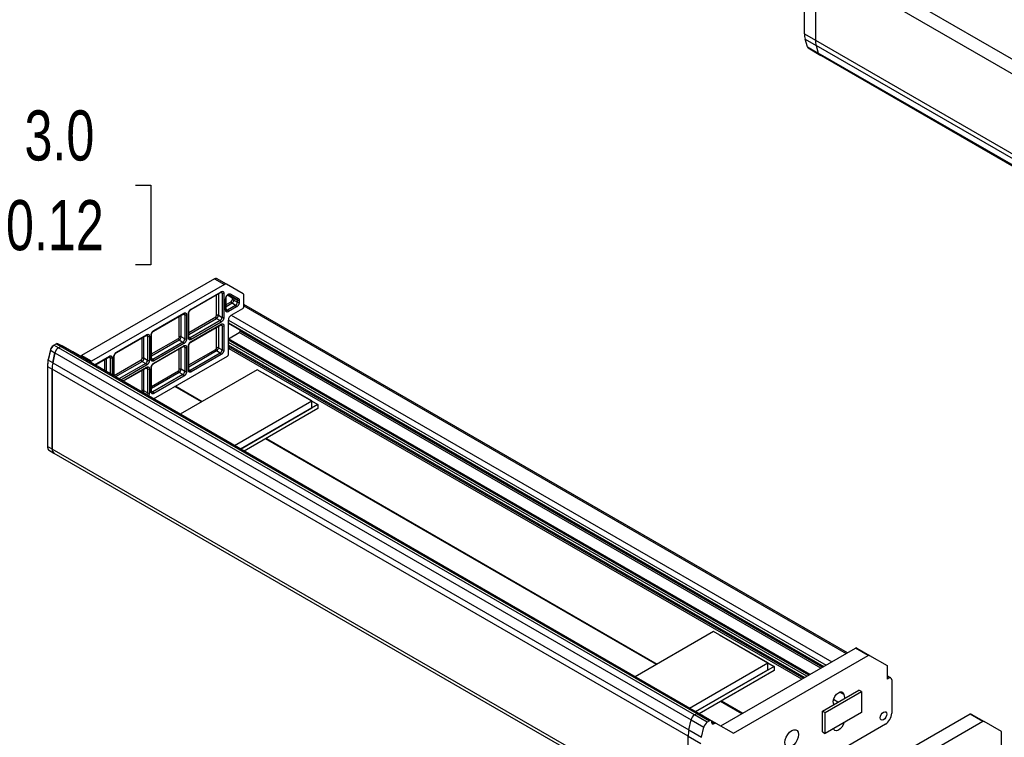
# Model space of a CAD drawing. Header units: millimetres. Extents: x 0 to 1118, y 0 to 864.
# Tile 5 of 7: x 685 to 941, y 497 to 684. Entities that reach past the tile are written whole.
import ezdxf

# ---------------------------------------------------------------- set-up
doc = ezdxf.new("R2010")
doc.units = ezdxf.units.MM
doc.layers.add('DIMENSIONS', color=140, linetype='Continuous', lineweight=25)
doc.styles.add('SLDTEXTSTYLE0', font='TXT', dxfattribs={"width": 0.75})
doc.dimstyles.new('SLDDIMSTYLE2', dxfattribs={"dimtxt": 13, "dimasz": 13, "dimexe": 0, "dimexo": 0.0625, "dimgap": 3.25, "dimtad": 0, "dimtih": 1, "dimtoh": 1, "dimdec": 1, "dimrnd": 1e-09, "dimzin": 4, "dimdsep": 46, "dimtxsty": 'SLDTEXTSTYLE0', "dimsah": 1, "dimcen": 0.09, "dimadec": 0, "dimazin": 1, "dimtfac": 1, "dimtdec": 1, "dimtmove": 0, "dimatfit": 0, "dimfxl": 0, "dimfrac": 2, "dimtolj": 1, "dimtzin": 12, "dimarcsym": 0})

# ---------------------------------------------------------------- blocks, each defined once
blk = doc.blocks.new('_D_13')
at = {"layer": 'DIMENSIONS'}
for p, q in [((649.36, 606.03), (649.36, 641.93)), ((652.36, 602.53), (652.36, 641.93)), ((649.36, 638.76), (624.36, 638.76)), ((652.36, 638.76), (670.99, 638.76)), ((681.55, 640.67), (677.59, 640.67)), ((677.59, 640.67), (677.59, 620.03)), ((715.17, 640.67), (719.13, 640.67)), ((719.13, 640.67), (719.13, 620.03)), ((677.59, 620.03), (681.55, 620.03)), ((719.13, 620.03), (715.17, 620.03))]:
    blk.add_line(p, q, dxfattribs=at)
for points in [[(649.36, 638.76), (636.36, 640.76), (636.36, 636.76)], [(652.36, 638.76), (665.36, 636.76), (665.36, 640.76)]]:
    blk.add_solid(points, dxfattribs=at)
at = {"layer": 'DIMENSIONS', "char_height": 13, "attachment_point": 1, "style": 'SLDTEXTSTYLE0'}
for s, insert in [('3.0', (686.35, 660.07)), ('0.12', (681.55, 636.79))]:
    blk.add_mtext(s, dxfattribs=dict(at, insert=insert))

msp = doc.modelspace()

# ---------------------------------------------------------------- linework, layer by layer
for p, q in [((888.67716, 679.94737), (888.67716, 700.6872)), ((893.1555, 701.91221), (1058.14708, 606.6646)), ((891.50559, 699.05448), (1056.49717, 603.80686)), ((891.50559, 699.05448), (891.50559, 678.31464)), ((888.67716, 679.94737), (891.50559, 678.31455)), ((889.4246, 676.59555), (888.85854, 678.5566)), ((888.85854, 678.5566), (891.68699, 676.92377)), ((891.50559, 678.31464), (1056.49717, 583.06703)), ((1056.67855, 581.67626), (891.68696, 676.92387)), ((891.68696, 676.92387), (892.25302, 674.96282)), ((889.4246, 676.59555), (892.25305, 674.96272)), ((889.66452, 676.26325), (892.96435, 674.35829)), ((1057.24461, 579.71521), (892.25302, 674.96282)), ((892.49294, 674.63052), (1057.48453, 579.3829)), ((735.65224, 616.39023), (701.11839, 596.45427)), ((735.65224, 616.39023), (738.24497, 614.89349)), ((738.74497, 614.94297), (736.15224, 616.43972)), ((738.24497, 614.89349), (703.71112, 594.95752)), ((729.58118, 608.53108), (737.35935, 613.02133)), ((743.0448, 612.45992), (738.74497, 614.94297)), ((729.51213, 608.37847), (737.2903, 612.86871)), ((736.18084, 606.89712), (736.18084, 612.22823)), ((736.65224, 612.50037), (736.65224, 606.89712)), ((737.59505, 612.61299), (737.22119, 612.82882)), ((737.59505, 612.61299), (737.59505, 606.35284)), ((738.06646, 612.61299), (738.06646, 606.35284)), ((738.53786, 608.25806), (738.53786, 611.16666)), ((738.63549, 608.39413), (738.63549, 611.30273)), ((738.63549, 609.67506), (739.95207, 610.43511)), ((738.70156, 611.77117), (738.77303, 611.90289)), ((740.11874, 611.45494), (739.00133, 612.10022)), ((739.34247, 612.28818), (740.52111, 611.60754)), ((739.3426, 612.28828), (741.46392, 611.06327)), ((739.74497, 612.44089), (741.86629, 611.21588)), ((740.18778, 611.30233), (740.18778, 610.84335)), ((740.52111, 611.60754), (741.46392, 611.06327)), ((741.60199, 610.75806), (740.65918, 611.30233)), ((740.65918, 611.30233), (740.65918, 610.84335)), ((740.65918, 610.84335), (741.60199, 610.29908)), ((741.60199, 610.29908), (741.60199, 610.75806)), ((742.0734, 610.75806), (742.0734, 610.29908)), ((743.25191, 609.07416), (743.25191, 612.0021)), ((740.18778, 610.02686), (738.63549, 609.13074)), ((738.63549, 608.47375), (739.00927, 608.25797)), ((741.13059, 609.48259), (739.00927, 608.25797)), ((741.36629, 609.07434), (739.24497, 607.84973)), ((739.95207, 606.89703), (743.0162, 608.66591)), ((741.13059, 609.48259), (740.18778, 610.02686)), ((899.81424, 519.30287), (743.25191, 609.68438)), ((743.25191, 609.34625), (899.52138, 519.13381)), ((719.84833, 602.79968), (727.62651, 607.28992)), ((719.91738, 602.95229), (727.69556, 607.44254)), ((726.51705, 601.31833), (726.51705, 606.64944)), ((726.98845, 601.31833), (726.98845, 606.92158)), ((727.5574, 607.25003), (727.93126, 607.0342)), ((727.93126, 607.0342), (727.93126, 600.77406)), ((728.40266, 607.0342), (728.40266, 600.77406)), ((728.87407, 601.04619), (728.87407, 607.30634)), ((728.9717, 601.18226), (728.9717, 607.44241)), ((728.9717, 602.46319), (735.94514, 606.48887)), ((728.9717, 601.91887), (736.18084, 606.08062)), ((737.12365, 605.53635), (729.34547, 601.0461)), ((736.18084, 606.08062), (737.12365, 605.53635)), ((736.65224, 606.89712), (737.59505, 606.35284)), ((739.24497, 596.69033), (739.24497, 605.67228)), ((739.24497, 605.67228), (894.33582, 516.14024)), ((739.95207, 606.89703), (895.75014, 516.95672)), ((729.51213, 599.94088), (737.2903, 604.43112)), ((737.35935, 605.1281), (729.58118, 600.63786)), ((729.58118, 600.09349), (737.35935, 604.58374)), ((736.18084, 598.45953), (736.18084, 603.79065)), ((736.65224, 604.06278), (736.65224, 598.45953)), ((737.59505, 604.1754), (737.22119, 604.39123)), ((737.59505, 604.1754), (737.59505, 597.91526)), ((738.06646, 604.1754), (738.06646, 597.91526)), ((739.24497, 604.9374), (893.69932, 515.7728)), ((739.24497, 604.82464), (893.60166, 515.71642)), ((742.30924, 602.81376), (742.30924, 603.05568)), ((742.30924, 602.81376), (893.39213, 515.59546)), ((710.18454, 597.22089), (717.96272, 601.71114)), ((710.25359, 597.37351), (718.03176, 601.86375)), ((716.85325, 595.73954), (716.85325, 601.07066)), ((717.32466, 595.73954), (717.32466, 601.34279)), ((717.89361, 601.67124), (718.26747, 601.45541)), ((718.26747, 601.45541), (718.26747, 595.19527)), ((718.73887, 601.45541), (718.73887, 595.19527)), ((719.21028, 595.4674), (719.21028, 601.72755)), ((719.30791, 595.60347), (719.30791, 601.86362)), ((719.30791, 596.8844), (726.28134, 600.91008)), ((719.30791, 596.34008), (726.51705, 600.50183)), ((726.51705, 600.50183), (727.45985, 599.95756)), ((727.93126, 600.77406), (726.98845, 601.31833)), ((729.34547, 601.0461), (728.9717, 601.26188)), ((890.11931, 513.7061), (739.24497, 600.80401)), ((739.24497, 600.6913), (890.02169, 513.64975)), ((889.78598, 513.51368), (739.24497, 600.41916)), ((739.27216, 600.78831), (742.07354, 602.40551)), ((892.92068, 515.3233), (742.07354, 602.40551)), ((693.07859, 598.02523), (692.51253, 595.41062)), ((693.08766, 597.8331), (692.5216, 595.21849)), ((693.07859, 598.02523), (693.08766, 597.8331)), ((693.08766, 597.8331), (694.26617, 597.15276)), ((693.99419, 599.14606), (693.75849, 599.00995)), ((693.99419, 599.14606), (694.57939, 599.48389)), ((695.1727, 598.46572), (693.99419, 599.14606)), ((694.57939, 599.48389), (695.7579, 598.80355)), ((696.17453, 598.8448), (694.99602, 599.52514)), ((695.7579, 598.80355), (695.1727, 598.46572)), ((695.75804, 598.80347), (695.17284, 598.46564)), ((860.16442, 503.21802), (695.17284, 598.46564)), ((695.75804, 598.80347), (860.74962, 503.55585)), ((861.16626, 503.59711), (696.17467, 598.84472)), ((698.91129, 597.39108), (696.31856, 598.88783)), ((727.45985, 599.95756), (719.68168, 595.46731)), ((719.84833, 594.36209), (727.62651, 598.85234)), ((727.69556, 599.54931), (719.91738, 595.05907)), ((719.91738, 594.51471), (727.69556, 599.00495)), ((726.51705, 592.88074), (726.51705, 598.21186)), ((726.98845, 592.88074), (726.98845, 598.48399)), ((727.5574, 598.81244), (727.93126, 598.59661)), ((727.93126, 598.59661), (727.93126, 592.33647)), ((728.40266, 598.59661), (728.40266, 592.33647)), ((728.87407, 592.6086), (728.87407, 598.86875)), ((728.9717, 592.74467), (728.9717, 599.00482)), ((728.9717, 594.0256), (735.94514, 598.05128)), ((736.65224, 598.45953), (737.59505, 597.91526)), ((889.31454, 513.24152), (739.24497, 599.87484)), ((888.67804, 512.87408), (739.24497, 599.13996)), ((739.24497, 598.8017), (888.38507, 512.70495)), ((739.24497, 598.05081), (739.48081, 598.18696)), ((887.97055, 512.46565), (739.48081, 598.18696)), ((692.5216, 595.21849), (692.51253, 595.41062)), ((693.70011, 594.53815), (692.5216, 595.21849)), ((694.26617, 597.15276), (693.70011, 594.53815)), ((693.70025, 594.53807), (694.26631, 597.15268)), ((694.26631, 597.15268), (859.25789, 501.90507)), ((703.21112, 594.90803), (698.91129, 597.39108)), ((703.71112, 594.95752), (701.11839, 596.45427)), ((704.48838, 594.04532), (708.36797, 596.28496)), ((704.58604, 593.98894), (708.29892, 596.13235)), ((707.18946, 592.48602), (707.18946, 595.49187)), ((707.66087, 592.21389), (707.66087, 595.764)), ((708.22981, 596.09245), (708.60367, 595.87662)), ((708.60367, 595.87662), (708.60367, 591.66961)), ((709.07508, 595.87662), (709.07508, 591.39748)), ((709.54648, 591.12534), (709.54648, 596.14876)), ((709.64411, 591.06898), (709.64411, 596.28483)), ((709.64411, 591.30561), (716.61755, 595.33129)), ((718.26747, 595.19527), (717.32466, 595.73954)), ((719.68168, 595.46731), (719.30791, 595.68309)), ((719.81152, 585.19946), (739.00927, 596.28209)), ((736.18084, 597.64303), (728.9717, 593.48128)), ((737.12365, 597.09876), (729.34547, 592.60851)), ((737.35935, 596.69051), (729.58118, 592.20027)), ((737.12365, 597.09876), (736.18084, 597.64303)), ((692.34022, 593.89045), (692.34022, 593.61831)), ((692.34022, 593.61831), (693.51873, 592.93797)), ((692.34022, 593.61831), (692.34022, 572.87848)), ((693.51873, 592.93797), (693.51873, 572.19814)), ((858.51045, 497.69028), (693.51887, 592.93789)), ((693.51887, 572.19805), (693.51887, 592.93789)), ((693.70025, 594.53807), (858.69183, 499.29046)), ((709.91061, 590.91514), (716.85325, 594.92304)), ((717.79606, 594.37877), (710.85341, 590.37087)), ((718.03176, 593.97052), (711.32486, 590.09871)), ((711.79634, 589.82653), (718.03176, 593.42616)), ((711.894, 589.77015), (717.96272, 593.27355)), ((716.85325, 594.92304), (717.79606, 594.37877)), ((716.85325, 587.30195), (716.85325, 592.63307)), ((717.32466, 587.30195), (717.32466, 592.9052)), ((717.89361, 593.23365), (718.26747, 593.01782)), ((718.26747, 593.01782), (718.26747, 586.75768)), ((718.73887, 593.01782), (718.73887, 586.75768)), ((719.21028, 587.02981), (719.21028, 593.28996)), ((719.30791, 587.16588), (719.30791, 593.42603)), ((746.73965, 592.7781), (726.71158, 581.21614)), ((727.93126, 592.33647), (726.98845, 592.88074)), ((728.9717, 592.82429), (729.34547, 592.60851)), ((760.88171, 584.66682), (746.73965, 592.7781)), ((719.30791, 588.44681), (726.28134, 592.47249)), ((726.51705, 592.06424), (719.30791, 587.9025)), ((727.45985, 591.51997), (719.68168, 587.02973)), ((727.69556, 591.11172), (719.91738, 586.62148)), ((727.45985, 591.51997), (726.51705, 592.06424)), ((748.2859, 591.89124), (748.34159, 591.92339)), ((748.34159, 591.92339), (762.48373, 583.75931)), ((732.23855, 584.4068), (725.3385, 588.39012)), ((725.57424, 588.52621), (732.4743, 584.54289)), ((718.26747, 586.75768), (717.32466, 587.30195)), ((719.30791, 587.2455), (719.68168, 587.02973)), ((740.80795, 573.07848), (760.88171, 584.66682)), ((742.36885, 572.17739), (760.88674, 582.86754)), ((762.48373, 583.75931), (742.39497, 572.16232)), ((762.48373, 582.67059), (743.33793, 571.61795)), ((760.88674, 582.86754), (760.88171, 584.66682)), ((762.48373, 583.75931), (762.48373, 582.67059)), ((850.26425, 516.27201), (748.86491, 574.80861)), ((749.10065, 574.9447), (850.49999, 516.40811)), ((693.51873, 572.19814), (692.34022, 572.87848)), ((858.51045, 476.95044), (693.51887, 572.19805)), ((692.82356, 571.81017), (694.00207, 571.12983)), ((694.00221, 571.12975), (858.9938, 475.88214)), ((865.05371, 524.80979), (844.73727, 513.08136)), ((879.19577, 516.69851), (865.05371, 524.80979)), ((866.59996, 523.92292), (866.65565, 523.95507)), ((866.65565, 523.95507), (880.79779, 515.79099)), ((866.99627, 500.35746), (901.92011, 520.51856)), ((870.29556, 498.4522), (905.21994, 518.61361)), ((905.21994, 518.61361), (901.92011, 520.51856)), ((902.25344, 520.55155), (905.55327, 518.6466)), ((905.55327, 518.6466), (910.12925, 516.00409)), ((858.83364, 504.9437), (879.19577, 516.69851)), ((879.2008, 514.89922), (879.19577, 516.69851)), ((910.12925, 516.00409), (910.12925, 512.46574)), ((860.39455, 504.04261), (879.2008, 514.89922)), ((880.79779, 515.79099), (860.42066, 504.02753)), ((880.79779, 514.70227), (861.36363, 503.48317)), ((880.79779, 515.79099), (880.79779, 514.70227)), ((911.10061, 512.78739), (910.12925, 513.34814)), ((910.12925, 513.01001), (910.60065, 512.73788)), ((910.60065, 512.73788), (910.12925, 512.46574)), ((911.30776, 512.32954), (911.30776, 503.61977)), ((893.31616, 504.21102), (902.74425, 509.65374)), ((894.02327, 503.80281), (903.45136, 509.24553)), ((898.93052, 508.52454), (897.87046, 509.1365)), ((903.45136, 509.24553), (902.74425, 509.65374)), ((903.45136, 509.24553), (903.45136, 503.80193)), ((872.41416, 503.48514), (866.8906, 506.67383)), ((867.12635, 506.80992), (872.64991, 503.62123)), ((896.17459, 506.19885), (896.23795, 505.89773)), ((897.3396, 506.5337), (896.22945, 507.17458)), ((860.16442, 503.21802), (860.74962, 503.55585)), ((863.46425, 501.31307), (860.16442, 503.21802)), ((860.74962, 503.55585), (864.04945, 501.6509)), ((864.46609, 501.69216), (861.16626, 503.59711)), ((893.31616, 504.21102), (894.02327, 503.80281)), ((893.31616, 498.76741), (893.31616, 504.21102)), ((894.02327, 498.35921), (894.02327, 503.80281)), ((903.45136, 503.80193), (894.02327, 498.35921)), ((931.61859, 503.37399), (896.69475, 483.21289)), ((934.91842, 501.46904), (931.61859, 503.37399)), ((931.95193, 503.40698), (935.25176, 501.50203)), ((858.69183, 499.29046), (859.25789, 501.90507)), ((859.25789, 501.90507), (862.55772, 500.00011)), ((862.41976, 502.99966), (865.71959, 501.09471)), ((909.65784, 500.76203), (863.4602, 474.0927)), ((864.04945, 501.6509), (863.46425, 501.31307)), ((864.60743, 501.51133), (865.38626, 501.06172)), ((864.63871, 501.17453), (864.63871, 501.31062)), ((864.63871, 501.17444), (865.11011, 500.90231)), ((865.11011, 500.90231), (865.38626, 501.06172)), ((865.71959, 501.09471), (870.29556, 498.4522)), ((934.91842, 501.46904), (899.99405, 481.30763)), ((939.82773, 498.85952), (935.25176, 501.50203)), ((858.69183, 499.29046), (861.99166, 497.38551)), ((861.99166, 497.38551), (862.55772, 500.00011)), ((893.31616, 498.76741), (894.02327, 498.35921)), ((939.82773, 495.32117), (939.82773, 498.85952)), ((858.51045, 476.95044), (858.51045, 497.69028)), ((858.51045, 497.69028), (861.81028, 495.78533))]:
    msp.add_line(p, q)
at = {"flags": 128}
for points in [[(695.75804, 598.80347), (695.98354, 598.88185), (696.17467, 598.84472)], [(896.17459, 506.19885), (896.14888, 506.75039), (896.29248, 507.37567), (896.58806, 507.99927), (896.99998, 508.54596), (897.47854, 508.94981), (897.96603, 509.16211), (898.40365, 509.15726), (898.73861, 508.93583), (898.93052, 508.52454)], [(898.93052, 508.52454), (899.08608, 507.72146), (899.11189, 507.55682)], [(860.74962, 503.55585), (860.97512, 503.63423), (861.16626, 503.59711)], [(909.18644, 501.95967), (908.86172, 501.8468), (908.58644, 501.90029), (908.4025, 502.11199), (908.33791, 502.44968), (908.4025, 502.86194), (908.58644, 503.28601), (908.86172, 503.65733), (909.18644, 503.91937), (909.51116, 504.03224), (909.78644, 503.97875), (909.97038, 503.76705), (910.03497, 503.42937), (909.97038, 503.01711), (909.78644, 502.59304), (909.51116, 502.22171), (909.18644, 501.95967)], [(898.90563, 501.17773), (898.73861, 500.66687), (898.40365, 500.0587), (897.96603, 499.54858), (897.47854, 499.19804), (896.99998, 499.04935), (896.58806, 499.12046), (896.29248, 499.40278), (896.19948, 499.61551)], [(885.38051, 495.04853), (884.83424, 494.83308), (884.34144, 494.83855), (883.95036, 495.06439), (883.69926, 495.4885), (883.61274, 496.06937), (883.69926, 496.75013), (883.95036, 497.46415), (884.34144, 498.14153), (884.83424, 498.71597), (885.38051, 499.13123), (885.92678, 499.34668), (886.41958, 499.34121), (886.81066, 499.11537), (887.06176, 498.69125), (887.14828, 498.11039), (887.06176, 497.42963), (886.81066, 496.71561), (886.41958, 496.03823), (885.92678, 495.46379), (885.38051, 495.04853)]]:
    msp.add_lwpolyline(points, dxfattribs=at)
for centre, radius, start, end in [((893.70749, 679.89619), 5.03059, 179.4171204, 195.4435535), ((896.53591, 678.26346), 5.03059, 179.4171204, 195.4435535), ((889.94153, 676.71601), 0.53078, 193.116928, 238.5406639), ((892.76995, 675.08328), 0.53078, 193.116928, 238.5406639), ((735.94516, 615.98137), 0.50296, 65.6860478, 125.6181727), ((737.20079, 613.00114), 0.15984, 304.0563511, 7.2558293), ((738.53788, 614.48462), 0.50296, 65.6860478, 125.6181727), ((737.2595, 612.64552), 0.33713, 354.4636516, 53.343527), ((737.83075, 613.06789), 0.51234, 242.6096722, 297.3903278), ((738.47678, 611.31331), 0.15886, 292.6116283, 357.2262475), ((739.4659, 612.56993), 0.30746, 246.3569292, 335.1837008), ((739.67604, 610.86664), 0.51227, 302.6054783, 357.3945215), ((740.46381, 610.45839), 0.51227, 182.6054785, 237.3945217), ((740.39781, 611.32589), 0.30746, 66.3569292, 155.1837008), ((740.42348, 610.84743), 0.51234, 62.6096722, 117.3903278), ((740.42348, 610.38845), 0.51234, 62.6096722, 117.3903278), ((739.6357, 610.88993), 1.02454, 302.6054783, 357.3945215), ((740.32541, 611.33518), 0.33539, 354.379621, 54.3019615), ((741.58722, 611.34492), 0.30746, 246.3569292, 335.1837008), ((741.26822, 610.7909), 0.33539, 354.379621, 54.3019615), ((741.83769, 611.21296), 0.51234, 242.6096722, 297.3903278), ((742.75125, 612.05137), 0.50308, 354.379621, 54.3019615), ((729.4235, 608.51068), 0.15899, 302.893956, 7.3713908), ((738.46867, 608.41077), 0.16765, 294.3746583, 354.3052007), ((738.81623, 608.51091), 0.31818, 243.0743105, 307.3498679), ((738.73323, 607.82644), 0.51227, 2.6054785, 57.3945217), ((740.57851, 610.34566), 1.02454, 302.6054783, 357.3945215), ((740.85455, 609.05105), 0.51227, 2.6054785, 57.3945217), ((741.83769, 610.75399), 0.51234, 242.6096722, 297.3903278), ((742.74017, 609.09745), 0.51227, 302.6054783, 357.3945215), ((727.537, 607.42235), 0.15984, 304.056351, 7.2558294), ((727.59571, 607.06673), 0.33713, 354.4636516, 53.343527), ((728.16696, 607.48911), 0.51234, 242.6096722, 297.3903278), ((728.81299, 607.45298), 0.15886, 292.6116283, 357.2262475), ((735.6691, 606.9204), 0.51227, 302.6054783, 357.3945215), ((736.45687, 606.51216), 0.51227, 182.6054785, 237.3945217), ((736.41654, 606.44221), 0.51234, 62.6096722, 117.3903278), ((735.62877, 606.94369), 1.02454, 302.6054783, 357.3945215), ((736.57157, 606.39942), 1.02454, 302.6054783, 357.3945215), ((736.84761, 605.10481), 0.51227, 2.6054785, 57.3945217), ((737.83075, 606.80775), 0.51234, 242.6096722, 297.3903278), ((740.78018, 605.60242), 1.5368, 122.6054783, 177.3945215), ((719.75971, 602.9319), 0.15899, 302.893956, 7.3713908), ((737.20079, 604.56355), 0.15984, 304.056351, 7.2558294), ((737.2595, 604.20793), 0.33713, 354.4636516, 53.343527), ((737.83075, 604.63031), 0.51234, 242.6096722, 297.3903278), ((741.7975, 602.83704), 0.51227, 302.6054783, 357.3945215), ((717.8732, 601.84356), 0.15984, 304.056351, 7.2558294), ((717.93191, 601.48794), 0.33713, 354.4636516, 53.343527), ((718.50317, 601.91032), 0.51234, 242.6096722, 297.3903278), ((719.1492, 601.8742), 0.15886, 292.6116283, 357.2262475), ((726.79308, 600.93337), 0.51227, 182.6054785, 237.3945217), ((726.75275, 600.86342), 0.51234, 62.6096722, 117.3903278), ((725.96497, 601.3649), 1.02454, 302.6054783, 357.3945215), ((726.90778, 600.82063), 1.02454, 302.6054783, 357.3945215), ((728.16696, 601.22896), 0.51234, 242.6096722, 297.3903278), ((728.80488, 601.1989), 0.16765, 294.3746583, 354.3052007), ((729.15244, 601.29904), 0.31818, 243.0743105, 307.3498679), ((729.06944, 600.61457), 0.51227, 2.6054785, 57.3945217), ((694.61039, 597.69467), 1.56706, 122.9310146, 167.8225723), ((695.13005, 597.39236), 2.08941, 122.9310146, 167.8225723), ((696.30857, 596.71202), 2.08941, 122.9310146, 167.8225723), ((696.30871, 596.71194), 2.08941, 122.9310146, 167.8225723), ((694.82349, 599.14315), 0.41915, 65.692881, 125.6175775), ((696.002, 598.46281), 0.41915, 65.692881, 125.6175775), ((696.12911, 598.53272), 0.40249, 61.9205624, 103.2876182), ((727.18382, 599.52602), 0.51227, 2.6054785, 57.3945217), ((727.537, 598.98476), 0.15984, 304.056351, 7.2558294), ((727.59571, 598.62914), 0.33713, 354.4636516, 53.343527), ((728.16696, 599.05152), 0.51234, 242.6096722, 297.3903278), ((728.81299, 599.0154), 0.15886, 292.6116283, 357.2262475), ((729.4235, 600.0731), 0.15899, 302.893956, 7.3713908), ((736.45687, 598.07457), 0.51227, 182.6054785, 237.3945217), ((736.41654, 598.00462), 0.51234, 62.6096722, 117.3903278), ((735.62877, 598.5061), 1.02454, 302.6054783, 357.3945215), ((736.57157, 597.96183), 1.02454, 302.6054783, 357.3945215), ((737.83075, 598.37016), 0.51234, 242.6096722, 297.3903278), ((739.19626, 598.6257), 0.52294, 302.9658669, 349.7601391), ((699.56101, 593.84184), 7.22096, 167.4521721, 179.6142635), ((699.94105, 593.56714), 7.60101, 167.4521721, 179.6142635), ((698.72184, 597.03597), 0.40249, 61.9205624, 103.2876182), ((700.82312, 596.86969), 0.50967, 248.111396, 305.4036257), ((708.20941, 596.26477), 0.15984, 304.056351, 7.2558294), ((708.26812, 595.90915), 0.33713, 354.4636516, 53.343527), ((708.83938, 596.33153), 0.51234, 242.6096722, 297.3903278), ((709.48541, 596.29541), 0.15886, 292.6116283, 357.2262475), ((710.09592, 597.35311), 0.15899, 302.893956, 7.3713908), ((716.34151, 595.76283), 0.51227, 302.6054783, 357.3945215), ((717.12929, 595.35458), 0.51227, 182.6054785, 237.3945217), ((717.08896, 595.28464), 0.51234, 62.6096722, 117.3903278), ((716.30118, 595.78611), 1.02454, 302.6054783, 357.3945215), ((717.24399, 595.24184), 1.02454, 302.6054783, 357.3945215), ((718.50317, 595.65017), 0.51234, 242.6096722, 297.3903278), ((719.14109, 595.62011), 0.16765, 294.3746583, 354.3052007), ((719.48864, 595.72025), 0.31818, 243.0743105, 307.3498679), ((719.40564, 595.03578), 0.51227, 2.6054785, 57.3945217), ((736.84761, 596.66722), 0.51227, 2.6054785, 57.3945217), ((738.73323, 596.71362), 0.51227, 302.6054783, 357.3945215), ((701.11956, 592.8868), 7.60101, 167.4521721, 179.6142635), ((701.1197, 592.88672), 7.60101, 167.4521721, 179.6142635), ((703.4182, 595.36638), 0.50296, 245.6860478, 305.6181727), ((717.52003, 593.94724), 0.51227, 2.6054785, 57.3945217), ((717.8732, 593.40597), 0.15984, 304.0563509, 7.2558295), ((717.93191, 593.05035), 0.33713, 354.4636516, 53.343527), ((718.50317, 593.47273), 0.51234, 242.6096722, 297.3903278), ((719.1492, 593.43661), 0.15886, 292.6116283, 357.2262475), ((719.75971, 594.49431), 0.15899, 302.893956, 7.3713908), ((726.75275, 592.42584), 0.51234, 62.6096722, 117.3903278), ((725.96497, 592.92731), 1.02454, 302.6054783, 357.3945215), ((728.80488, 592.76131), 0.16765, 294.3746583, 354.3052007), ((729.15244, 592.86145), 0.31818, 243.0743105, 307.3498679), ((729.06944, 592.17698), 0.51227, 2.6054785, 57.3945217), ((726.79308, 592.49578), 0.51227, 182.6054785, 237.3945217), ((726.90778, 592.38304), 1.02454, 302.6054783, 357.3945215), ((727.18382, 591.08844), 0.51227, 2.6054785, 57.3945217), ((728.16696, 592.79137), 0.51234, 242.6096722, 297.3903278), ((717.08896, 586.84705), 0.51234, 62.6096722, 117.3903278), ((716.32807, 587.34189), 0.99739, 323.447568, 357.7051521), ((717.25778, 586.80223), 1.01067, 323.6794478, 357.4732723), ((718.50317, 587.21258), 0.51234, 242.6096722, 297.3903278), ((719.14109, 587.18252), 0.16765, 294.3746583, 354.3052007), ((719.48864, 587.28267), 0.31818, 243.0743105, 307.3498679), ((719.40564, 586.59819), 0.51227, 2.6054785, 57.3945217), ((693.48356, 572.75227), 1.15028, 173.7011513, 234.9866683), ((694.6288, 572.05674), 1.11889, 172.7441704, 235.9436492), ((694.66207, 572.07193), 1.15028, 173.7011525, 234.9866671), ((902.11538, 520.24599), 0.33531, 65.6860478, 125.6181727), ((905.41522, 518.34103), 0.33531, 65.6860478, 125.6181727), ((910.87668, 512.39947), 0.43671, 350.785963, 129.2032852), ((861.30029, 501.46433), 2.08941, 122.9310146, 167.8225723), ((860.99372, 503.21512), 0.41915, 65.692881, 125.6175775), ((907.72559, 503.78278), 3.58588, 302.6054783, 357.3945215), ((931.81387, 503.10141), 0.33531, 65.6860478, 125.6181727), ((862.28892, 502.74333), 0.28779, 62.9579144, 111.7635365), ((864.60012, 499.55937), 2.08941, 122.9310146, 167.8225723), ((864.27948, 501.36889), 0.36392, 350.785963, 129.2032852), ((864.92609, 501.12791), 0.29114, 170.785963, 309.2032852), ((865.58153, 500.78914), 0.33531, 65.6860478, 125.6181727), ((935.1137, 501.19646), 0.33531, 65.6860478, 125.6181727), ((866.11129, 497.63911), 7.60101, 167.4521721, 179.6142635)]:
    msp.add_arc(centre, radius, start, end)
for points, knots in [([(737.35935, 613.02133), (737.37721, 613.0312), (737.41278, 613.05087), (737.46573, 613.07429), (737.51794, 613.093), (737.56941, 613.10658), (737.64829, 613.11991), (737.75042, 613.1181), (737.86267, 613.0767), (737.9547, 613.00015), (738.01282, 612.90361), (738.04604, 612.80488), (738.06333, 612.71384), (738.06541, 612.6467), (738.06646, 612.61299)], [0, 0, 0, 0, 0.048277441, 0.096159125, 0.143920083, 0.191837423, 0.240185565, 0.370003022, 0.500048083, 0.629865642, 0.759910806, 0.840105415, 0.919707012, 1, 1, 1, 1]), ([(737.28937, 612.86576), (737.30057, 612.87286), (737.34286, 612.89964), (737.40072, 612.91733), (737.45112, 612.92069), (737.45437, 612.923), (737.45898, 612.91454), (737.4602, 612.9123)], [0, 0, 0, 0, 0.0887946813, 0.3351255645, 0.5880390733, 0.8909871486, 1, 1, 1, 1]), ([(738.53786, 611.16666), (738.54416, 611.24804), (738.55704, 611.41447), (738.62155, 611.62963), (738.6862, 611.74401), (738.70156, 611.77117)], [0, 0, 0, 0, 0.421838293, 0.86265814, 1, 1, 1, 1]), ([(738.63786, 611.30523), (738.63801, 611.33409), (738.63834, 611.39553), (738.66364, 611.51765), (738.7112, 611.66744), (738.76681, 611.77358), (738.79791, 611.83295)], [0, 0, 0, 0, 0.2015366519, 0.4292163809, 0.6807676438, 1, 1, 1, 1]), ([(738.77303, 611.90289), (738.78181, 611.91957), (738.83519, 612.02095), (738.97297, 612.17996), (739.17247, 612.35819), (739.38467, 612.46773), (739.58651, 612.50406), (739.69293, 612.46164), (739.74497, 612.44089)], [0, 0, 0, 0, 0.037246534, 0.226392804, 0.415539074, 0.613196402, 0.81085373, 1, 1, 1, 1]), ([(738.79791, 611.83295), (738.84652, 611.90767), (738.91399, 612.01139), (739.02655, 612.12829), (739.11644, 612.20412), (739.21098, 612.26066), (739.2869, 612.28856), (739.33651, 612.29054), (739.34049, 612.29272), (739.34586, 612.2826), (739.3478, 612.27895)], [0, 0, 0, 0, 0.205449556, 0.285151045, 0.408790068, 0.528203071, 0.647613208, 0.770214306, 0.917069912, 1, 1, 1, 1]), ([(740.18778, 611.30233), (740.18778, 611.33705), (740.1818, 611.36969), (740.15787, 611.42257), (740.14, 611.44266), (740.11874, 611.45494)], [0, 0, 0, 0, 0.5, 0.5, 1, 1, 1, 1]), ([(741.86629, 611.21588), (741.87916, 611.20778), (741.90479, 611.19164), (741.93904, 611.16092), (741.96983, 611.1256), (741.99691, 611.08522), (742.02538, 611.03026), (742.05125, 610.9573), (742.07001, 610.86305), (742.07226, 610.79316), (742.0734, 610.75806)], [0, 0, 0, 0, 0.100573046, 0.200247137, 0.299644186, 0.399391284, 0.500108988, 0.667122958, 0.832784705, 1, 1, 1, 1]), ([(728.87407, 607.30634), (728.87445, 607.32718), (728.8752, 607.3687), (728.88138, 607.43341), (728.89128, 607.49941), (728.90526, 607.56691), (728.93314, 607.67409), (728.98577, 607.82242), (729.07774, 608.00513), (729.19003, 608.17623), (729.30269, 608.30838), (729.4048, 608.40568), (729.49228, 608.47615), (729.55146, 608.51272), (729.58118, 608.53108)], [0, 0, 0, 0, 0.048277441, 0.096159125, 0.143920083, 0.191837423, 0.240185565, 0.370003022, 0.500048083, 0.629865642, 0.759910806, 0.840105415, 0.919707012, 1, 1, 1, 1]), ([(728.97407, 607.44491), (728.97422, 607.47376), (728.97454, 607.53521), (728.99985, 607.65733), (729.0474, 607.80712), (729.10301, 607.91326), (729.13412, 607.97262)], [0, 0, 0, 0, 0.201536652, 0.429216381, 0.680767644, 1, 1, 1, 1]), ([(729.13412, 607.97262), (729.18278, 608.04747), (729.25032, 608.15134), (729.36254, 608.26752), (729.44177, 608.33606), (729.49201, 608.36461), (729.51119, 608.37552)], [0, 0, 0, 0, 0.423468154, 0.587747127, 0.842589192, 1, 1, 1, 1]), ([(739.24497, 607.84973), (739.22711, 607.83985), (739.19153, 607.82018), (739.13859, 607.79676), (739.08638, 607.77805), (739.03491, 607.76448), (738.95603, 607.75114), (738.85389, 607.75296), (738.74165, 607.79435), (738.64962, 607.8709), (738.5915, 607.96744), (738.55828, 608.06618), (738.54099, 608.15721), (738.53891, 608.22435), (738.53786, 608.25806)], [0, 0, 0, 0, 0.048277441, 0.096159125, 0.143920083, 0.191837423, 0.240185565, 0.370003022, 0.500048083, 0.629865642, 0.759910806, 0.840105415, 0.919707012, 1, 1, 1, 1]), ([(738.67271, 608.23089), (738.67008, 608.23007), (738.66583, 608.22874), (738.63338, 608.32124), (738.63716, 608.38489), (738.63786, 608.39664)], [0, 0, 0, 0, 0.5711657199, 0.9208708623, 1, 1, 1, 1]), ([(742.0734, 610.29908), (742.07302, 610.27824), (742.07226, 610.23673), (742.06608, 610.17201), (742.05618, 610.10601), (742.04221, 610.03851), (742.01432, 609.93133), (741.96169, 609.783), (741.86973, 609.60029), (741.75743, 609.42919), (741.64478, 609.29705), (741.54266, 609.19974), (741.45519, 609.12927), (741.39601, 609.0927), (741.36629, 609.07434)], [0, 0, 0, 0, 0.048277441, 0.096159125, 0.143920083, 0.191837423, 0.240185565, 0.370003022, 0.500048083, 0.629865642, 0.759910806, 0.840105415, 0.919707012, 1, 1, 1, 1]), ([(727.62557, 607.28697), (727.63678, 607.29407), (727.67907, 607.32085), (727.73693, 607.33854), (727.78733, 607.3419), (727.79058, 607.34421), (727.79519, 607.33575), (727.79641, 607.33351)], [0, 0, 0, 0, 0.088794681, 0.335125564, 0.588039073, 0.890987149, 1, 1, 1, 1]), ([(727.69556, 607.44254), (727.71342, 607.45241), (727.74899, 607.47208), (727.80194, 607.4955), (727.85415, 607.51421), (727.90561, 607.52779), (727.98449, 607.54112), (728.08663, 607.53931), (728.19888, 607.49791), (728.29091, 607.42136), (728.34903, 607.32482), (728.38224, 607.22609), (728.39953, 607.13505), (728.40162, 607.06792), (728.40266, 607.0342)], [0, 0, 0, 0, 0.048277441, 0.096159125, 0.143920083, 0.191837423, 0.240185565, 0.370003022, 0.500048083, 0.629865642, 0.759910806, 0.840105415, 0.919707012, 1, 1, 1, 1]), ([(738.06646, 606.35284), (738.06608, 606.332), (738.06533, 606.29049), (738.05914, 606.22578), (738.04924, 606.15977), (738.03527, 606.09228), (738.00738, 605.98509), (737.95475, 605.83676), (737.86279, 605.65405), (737.75049, 605.48295), (737.63784, 605.35081), (737.53573, 605.2535), (737.44825, 605.18303), (737.38907, 605.14646), (737.35935, 605.1281)], [0, 0, 0, 0, 0.0482774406, 0.0961591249, 0.1439200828, 0.1918374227, 0.2401855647, 0.3700030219, 0.5000480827, 0.6298656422, 0.7599108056, 0.8401054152, 0.9197070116, 1, 1, 1, 1]), ([(719.21028, 601.72755), (719.21065, 601.74839), (719.21141, 601.78991), (719.21759, 601.85462), (719.22749, 601.92062), (719.24146, 601.98812), (719.26935, 602.09531), (719.32198, 602.24363), (719.41394, 602.42634), (719.52624, 602.59744), (719.63889, 602.72959), (719.74101, 602.8269), (719.82849, 602.89736), (719.88766, 602.93393), (719.91738, 602.95229)], [0, 0, 0, 0, 0.048277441, 0.096159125, 0.143920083, 0.191837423, 0.240185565, 0.370003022, 0.500048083, 0.629865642, 0.759910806, 0.840105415, 0.919707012, 1, 1, 1, 1]), ([(719.47032, 602.39384), (719.51899, 602.46868), (719.58653, 602.57255), (719.69875, 602.68874), (719.77798, 602.75727), (719.82822, 602.78583), (719.8474, 602.79673)], [0, 0, 0, 0, 0.423468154, 0.587747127, 0.842589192, 1, 1, 1, 1]), ([(737.28937, 604.42817), (737.30057, 604.43527), (737.34286, 604.46205), (737.40072, 604.47974), (737.45112, 604.48311), (737.45437, 604.48541), (737.45898, 604.47695), (737.4602, 604.47471)], [0, 0, 0, 0, 0.088794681, 0.335125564, 0.588039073, 0.890987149, 1, 1, 1, 1]), ([(737.35935, 604.58374), (737.37721, 604.59361), (737.41278, 604.61328), (737.46573, 604.6367), (737.51794, 604.65541), (737.56941, 604.66899), (737.64829, 604.68232), (737.75042, 604.68051), (737.86267, 604.63911), (737.9547, 604.56256), (738.01282, 604.46603), (738.04604, 604.36729), (738.06333, 604.27625), (738.06541, 604.20912), (738.06646, 604.1754)], [0, 0, 0, 0, 0.048277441, 0.096159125, 0.143920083, 0.191837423, 0.240185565, 0.370003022, 0.500048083, 0.629865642, 0.759910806, 0.840105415, 0.919707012, 1, 1, 1, 1]), ([(717.96178, 601.70818), (717.97299, 601.71528), (718.01528, 601.74206), (718.07314, 601.75976), (718.12353, 601.76312), (718.12679, 601.76542), (718.13139, 601.75696), (718.13261, 601.75472)], [0, 0, 0, 0, 0.088794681, 0.335125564, 0.588039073, 0.890987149, 1, 1, 1, 1]), ([(718.03176, 601.86375), (718.04962, 601.87362), (718.0852, 601.89329), (718.13815, 601.91672), (718.19035, 601.93542), (718.24182, 601.949), (718.3207, 601.96233), (718.42284, 601.96052), (718.53508, 601.91912), (718.62711, 601.84257), (718.68523, 601.74604), (718.71845, 601.6473), (718.73574, 601.55626), (718.73783, 601.48913), (718.73887, 601.45541)], [0, 0, 0, 0, 0.0482774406, 0.096159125, 0.1439200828, 0.1918374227, 0.2401855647, 0.3700030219, 0.5000480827, 0.6298656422, 0.7599108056, 0.8401054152, 0.9197070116, 1, 1, 1, 1]), ([(719.31028, 601.86612), (719.31043, 601.89497), (719.31075, 601.95642), (719.33606, 602.07854), (719.38361, 602.22833), (719.43922, 602.33447), (719.47032, 602.39384)], [0, 0, 0, 0, 0.201536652, 0.429216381, 0.680767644, 1, 1, 1, 1]), ([(726.51705, 601.31833), (726.5167, 601.30672), (726.516, 601.28356), (726.51023, 601.24656), (726.49921, 601.20092), (726.47982, 601.14634), (726.4492, 601.08548), (726.41174, 601.02835), (726.36985, 600.97938), (726.32581, 600.93846), (726.29618, 600.91955), (726.28134, 600.91008)], [0, 0, 0, 0, 0.08011507, 0.159740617, 0.240151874, 0.369780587, 0.500092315, 0.629721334, 0.760033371, 0.879850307, 1, 1, 1, 1]), ([(728.40266, 600.77406), (728.40229, 600.75321), (728.40153, 600.7117), (728.39535, 600.64699), (728.38545, 600.58099), (728.37148, 600.51349), (728.34359, 600.4063), (728.29096, 600.25797), (728.199, 600.07527), (728.0867, 599.90416), (727.97405, 599.77202), (727.87193, 599.67471), (727.78445, 599.60424), (727.72527, 599.56767), (727.69556, 599.54931)], [0, 0, 0, 0, 0.048277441, 0.096159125, 0.143920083, 0.191837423, 0.240185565, 0.370003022, 0.500048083, 0.629865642, 0.759910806, 0.840105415, 0.919707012, 1, 1, 1, 1]), ([(729.58118, 600.63786), (729.56331, 600.62798), (729.52774, 600.60831), (729.47479, 600.58489), (729.42259, 600.56618), (729.37112, 600.55261), (729.29224, 600.53927), (729.1901, 600.54109), (729.07786, 600.58248), (728.98583, 600.65903), (728.92771, 600.75557), (728.89449, 600.85431), (728.8772, 600.94534), (728.87511, 601.01248), (728.87407, 601.04619)], [0, 0, 0, 0, 0.048277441, 0.096159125, 0.143920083, 0.191837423, 0.240185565, 0.370003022, 0.500048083, 0.629865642, 0.759910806, 0.840105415, 0.919707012, 1, 1, 1, 1]), ([(729.00892, 601.01902), (729.00629, 601.0182), (729.00204, 601.01687), (728.96959, 601.10937), (728.97337, 601.17302), (728.97407, 601.18476)], [0, 0, 0, 0, 0.5711657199, 0.9208708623, 1, 1, 1, 1]), ([(727.62557, 598.84938), (727.63678, 598.85648), (727.67907, 598.88326), (727.73693, 598.90096), (727.78733, 598.90432), (727.79058, 598.90663), (727.79519, 598.89816), (727.79641, 598.89592)], [0, 0, 0, 0, 0.088794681, 0.335125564, 0.588039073, 0.890987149, 1, 1, 1, 1]), ([(727.69556, 599.00495), (727.71342, 599.01482), (727.74899, 599.03449), (727.80194, 599.05792), (727.85415, 599.07662), (727.90561, 599.0902), (727.98449, 599.10353), (728.08663, 599.10172), (728.19888, 599.06032), (728.29091, 598.98377), (728.34903, 598.88724), (728.38224, 598.7885), (728.39953, 598.69746), (728.40162, 598.63033), (728.40266, 598.59661)], [0, 0, 0, 0, 0.048277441, 0.096159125, 0.143920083, 0.191837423, 0.240185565, 0.370003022, 0.500048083, 0.629865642, 0.759910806, 0.840105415, 0.919707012, 1, 1, 1, 1]), ([(728.87407, 598.86875), (728.87445, 598.88959), (728.8752, 598.93111), (728.88138, 598.99582), (728.89128, 599.06182), (728.90526, 599.12932), (728.93314, 599.23651), (728.98577, 599.38483), (729.07774, 599.56754), (729.19003, 599.73864), (729.30269, 599.87079), (729.4048, 599.9681), (729.49228, 600.03856), (729.55146, 600.07513), (729.58118, 600.09349)], [0, 0, 0, 0, 0.048277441, 0.096159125, 0.143920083, 0.191837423, 0.240185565, 0.370003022, 0.500048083, 0.629865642, 0.759910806, 0.840105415, 0.919707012, 1, 1, 1, 1]), ([(728.97407, 599.00732), (728.97422, 599.03618), (728.97454, 599.09762), (728.99985, 599.21974), (729.0474, 599.36953), (729.10301, 599.47567), (729.13412, 599.53504)], [0, 0, 0, 0, 0.201536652, 0.429216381, 0.680767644, 1, 1, 1, 1]), ([(729.13412, 599.53504), (729.18278, 599.60988), (729.25032, 599.71375), (729.36254, 599.82994), (729.44177, 599.89847), (729.49201, 599.92703), (729.51119, 599.93793)], [0, 0, 0, 0, 0.423468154, 0.587747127, 0.842589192, 1, 1, 1, 1]), ([(735.94514, 598.05128), (735.97291, 598.06732), (736.00288, 598.09046), (736.06091, 598.15049), (736.08879, 598.18736), (736.13481, 598.26707), (736.1528, 598.30965), (736.17578, 598.38992), (736.18084, 598.42745), (736.18084, 598.45953)], [0, 0, 0, 0, 0.25, 0.25, 0.5, 0.5, 0.75, 0.75, 1, 1, 1, 1]), ([(738.06646, 597.91526), (738.06608, 597.89441), (738.06533, 597.8529), (738.05914, 597.78819), (738.04924, 597.72219), (738.03527, 597.65469), (738.00738, 597.5475), (737.95475, 597.39917), (737.86279, 597.21647), (737.75049, 597.04537), (737.63784, 596.91322), (737.53573, 596.81591), (737.44825, 596.74544), (737.38907, 596.70887), (737.35935, 596.69051)], [0, 0, 0, 0, 0.048277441, 0.096159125, 0.143920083, 0.191837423, 0.240185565, 0.370003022, 0.500048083, 0.629865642, 0.759910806, 0.840105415, 0.919707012, 1, 1, 1, 1]), ([(708.29799, 596.1294), (708.30919, 596.13649), (708.35149, 596.16327), (708.40934, 596.18097), (708.45974, 596.18433), (708.463, 596.18664), (708.4676, 596.17817), (708.46882, 596.17593)], [0, 0, 0, 0, 0.088794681, 0.335125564, 0.588039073, 0.890987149, 1, 1, 1, 1]), ([(708.36797, 596.28496), (708.38583, 596.29484), (708.42141, 596.3145), (708.47435, 596.33793), (708.52656, 596.35663), (708.57803, 596.37021), (708.65691, 596.38355), (708.75905, 596.38173), (708.87129, 596.34033), (708.96332, 596.26378), (709.02144, 596.16725), (709.05466, 596.06851), (709.07195, 595.97747), (709.07403, 595.91034), (709.07508, 595.87662)], [0, 0, 0, 0, 0.048277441, 0.096159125, 0.143920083, 0.191837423, 0.240185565, 0.370003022, 0.500048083, 0.629865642, 0.759910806, 0.840105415, 0.919707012, 1, 1, 1, 1]), ([(709.54648, 596.14876), (709.54686, 596.1696), (709.54761, 596.21112), (709.5538, 596.27583), (709.5637, 596.34183), (709.57767, 596.40933), (709.60556, 596.51652), (709.65819, 596.66484), (709.75015, 596.84755), (709.86245, 597.01865), (709.9751, 597.1508), (710.07721, 597.24811), (710.16469, 597.31857), (710.22387, 597.35514), (710.25359, 597.37351)], [0, 0, 0, 0, 0.048277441, 0.096159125, 0.143920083, 0.191837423, 0.240185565, 0.370003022, 0.500048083, 0.629865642, 0.759910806, 0.840105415, 0.919707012, 1, 1, 1, 1]), ([(709.64648, 596.28733), (709.64664, 596.31619), (709.64696, 596.37763), (709.67226, 596.49975), (709.71982, 596.64954), (709.77543, 596.75568), (709.80653, 596.81505)], [0, 0, 0, 0, 0.201536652, 0.429216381, 0.680767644, 1, 1, 1, 1]), ([(709.80653, 596.81505), (709.85519, 596.88989), (709.92274, 596.99376), (710.03496, 597.10995), (710.11418, 597.17848), (710.16442, 597.20704), (710.18361, 597.21794)], [0, 0, 0, 0, 0.423468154, 0.587747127, 0.842589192, 1, 1, 1, 1]), ([(718.73887, 595.19527), (718.73849, 595.17442), (718.73774, 595.13291), (718.73156, 595.0682), (718.72166, 595.0022), (718.70768, 594.9347), (718.6798, 594.82751), (718.62717, 594.67918), (718.5352, 594.49648), (718.4229, 594.32538), (718.31025, 594.19323), (718.20814, 594.09592), (718.12066, 594.02545), (718.06148, 593.98889), (718.03176, 593.97052)], [0, 0, 0, 0, 0.048277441, 0.096159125, 0.143920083, 0.191837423, 0.240185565, 0.370003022, 0.500048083, 0.629865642, 0.759910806, 0.840105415, 0.919707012, 1, 1, 1, 1]), ([(719.91738, 595.05907), (719.89952, 595.04919), (719.86395, 595.02953), (719.811, 595.0061), (719.75879, 594.98739), (719.70733, 594.97382), (719.62845, 594.96048), (719.52631, 594.9623), (719.41406, 595.00369), (719.32203, 595.08024), (719.26391, 595.17678), (719.23069, 595.27552), (719.2134, 595.36655), (719.21132, 595.43369), (719.21028, 595.4674)], [0, 0, 0, 0, 0.048277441, 0.096159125, 0.143920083, 0.191837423, 0.240185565, 0.370003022, 0.500048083, 0.629865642, 0.759910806, 0.840105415, 0.919707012, 1, 1, 1, 1]), ([(719.34513, 595.44023), (719.34249, 595.43941), (719.33824, 595.43808), (719.3058, 595.53058), (719.30958, 595.59423), (719.31028, 595.60598)], [0, 0, 0, 0, 0.57116572, 0.920870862, 1, 1, 1, 1]), ([(717.96178, 593.2706), (717.97299, 593.27769), (718.01528, 593.30447), (718.07314, 593.32217), (718.12353, 593.32553), (718.12679, 593.32784), (718.13139, 593.31937), (718.13261, 593.31713)], [0, 0, 0, 0, 0.088794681, 0.335125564, 0.588039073, 0.890987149, 1, 1, 1, 1]), ([(718.03176, 593.42616), (718.04962, 593.43604), (718.0852, 593.4557), (718.13815, 593.47913), (718.19035, 593.49783), (718.24182, 593.51141), (718.3207, 593.52475), (718.42284, 593.52293), (718.53508, 593.48153), (718.62711, 593.40498), (718.68523, 593.30845), (718.71845, 593.20971), (718.73574, 593.11867), (718.73783, 593.05154), (718.73887, 593.01782)], [0, 0, 0, 0, 0.048277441, 0.096159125, 0.143920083, 0.191837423, 0.240185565, 0.370003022, 0.500048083, 0.629865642, 0.759910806, 0.840105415, 0.919707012, 1, 1, 1, 1]), ([(719.21028, 593.28996), (719.21065, 593.3108), (719.21141, 593.35232), (719.21759, 593.41703), (719.22749, 593.48303), (719.24146, 593.55053), (719.26935, 593.65772), (719.32198, 593.80604), (719.41394, 593.98875), (719.52624, 594.15985), (719.63889, 594.292), (719.74101, 594.38931), (719.82849, 594.45977), (719.88766, 594.49634), (719.91738, 594.51471)], [0, 0, 0, 0, 0.048277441, 0.096159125, 0.143920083, 0.191837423, 0.240185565, 0.370003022, 0.500048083, 0.629865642, 0.759910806, 0.840105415, 0.919707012, 1, 1, 1, 1]), ([(719.31028, 593.42853), (719.31043, 593.45739), (719.31075, 593.51883), (719.33606, 593.64095), (719.38361, 593.79074), (719.43922, 593.89688), (719.47032, 593.95625)], [0, 0, 0, 0, 0.201536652, 0.429216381, 0.680767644, 1, 1, 1, 1]), ([(719.47032, 593.95625), (719.51899, 594.03109), (719.58653, 594.13496), (719.69875, 594.25115), (719.77798, 594.31968), (719.82822, 594.34824), (719.8474, 594.35914)], [0, 0, 0, 0, 0.423468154, 0.587747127, 0.842589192, 1, 1, 1, 1]), ([(726.28134, 592.47249), (726.30912, 592.48853), (726.33909, 592.51167), (726.39712, 592.5717), (726.425, 592.60857), (726.47102, 592.68828), (726.48901, 592.73086), (726.51198, 592.81113), (726.51705, 592.84866), (726.51705, 592.88074)], [0, 0, 0, 0, 0.25, 0.25, 0.5, 0.5, 0.75, 0.75, 1, 1, 1, 1]), ([(729.58118, 592.20027), (729.56331, 592.19039), (729.52774, 592.17073), (729.47479, 592.1473), (729.42259, 592.12859), (729.37112, 592.11502), (729.29224, 592.10168), (729.1901, 592.1035), (729.07786, 592.14489), (728.98583, 592.22145), (728.92771, 592.31798), (728.89449, 592.41672), (728.8772, 592.50775), (728.87511, 592.57489), (728.87407, 592.6086)], [0, 0, 0, 0, 0.048277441, 0.096159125, 0.143920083, 0.191837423, 0.240185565, 0.370003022, 0.500048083, 0.629865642, 0.759910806, 0.840105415, 0.919707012, 1, 1, 1, 1]), ([(729.00892, 592.58143), (729.00629, 592.58061), (729.00204, 592.57928), (728.96959, 592.67178), (728.97337, 592.73543), (728.97407, 592.74718)], [0, 0, 0, 0, 0.5711657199, 0.9208708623, 1, 1, 1, 1]), ([(728.40266, 592.33647), (728.40229, 592.31562), (728.40153, 592.27411), (728.39535, 592.2094), (728.38545, 592.1434), (728.37148, 592.0759), (728.34359, 591.96871), (728.29096, 591.82038), (728.199, 591.63768), (728.0867, 591.46658), (727.97405, 591.33443), (727.87193, 591.23712), (727.78445, 591.16666), (727.72527, 591.13009), (727.69556, 591.11172)], [0, 0, 0, 0, 0.048277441, 0.096159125, 0.143920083, 0.191837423, 0.240185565, 0.370003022, 0.500048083, 0.629865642, 0.759910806, 0.840105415, 0.919707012, 1, 1, 1, 1]), ([(716.85325, 587.30195), (716.85008, 587.26591), (716.84519, 587.21031), (716.81591, 587.12984), (716.78532, 587.06932), (716.75338, 587.01907), (716.73026, 586.993), (716.7216, 586.98323)], [0, 0, 0, 0, 0.3383131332, 0.5219020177, 0.7064582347, 0.8900475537, 1, 1, 1, 1]), ([(718.73887, 586.75768), (718.72949, 586.64943), (718.715, 586.48232), (718.62612, 586.24188), (718.55159, 586.08645), (718.49334, 586.00122), (718.47335, 585.97197)], [0, 0, 0, 0, 0.4214580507, 0.6505682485, 0.8800801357, 1, 1, 1, 1]), ([(719.91738, 586.62148), (719.89952, 586.6116), (719.86395, 586.59194), (719.811, 586.56851), (719.75879, 586.54981), (719.70733, 586.53623), (719.62845, 586.52289), (719.52631, 586.52471), (719.41406, 586.56611), (719.32203, 586.64266), (719.26391, 586.73919), (719.23069, 586.83793), (719.2134, 586.92897), (719.21132, 586.9961), (719.21028, 587.02981)], [0, 0, 0, 0, 0.048277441, 0.096159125, 0.143920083, 0.191837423, 0.240185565, 0.370003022, 0.500048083, 0.629865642, 0.759910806, 0.840105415, 0.919707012, 1, 1, 1, 1]), ([(719.34513, 587.00264), (719.34249, 587.00182), (719.33824, 587.00049), (719.3058, 587.09299), (719.30958, 587.15664), (719.31028, 587.16839)], [0, 0, 0, 0, 0.57116572, 0.920870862, 1, 1, 1, 1])]:
    msp.add_open_spline(points, degree=3, knots=knots)

# ---------------------------------------------------------------- dimensions: what is measured, and where the dimension line sits
at = {"layer": 'DIMENSIONS'}
dim = msp.add_linear_dim(base=(652.35613, 638.75634), p1=(649.35613, 604.75634), p2=(652.35613, 601.25634), dimstyle='SLDDIMSTYLE2', dxfattribs=at)
dim.commit()
dim.dimension.update_dxf_attribs({"geometry": '_D_13', "text_midpoint": (698.35613, 638.75634), "dimtype": 160})

doc.saveas('drawing.dxf')
